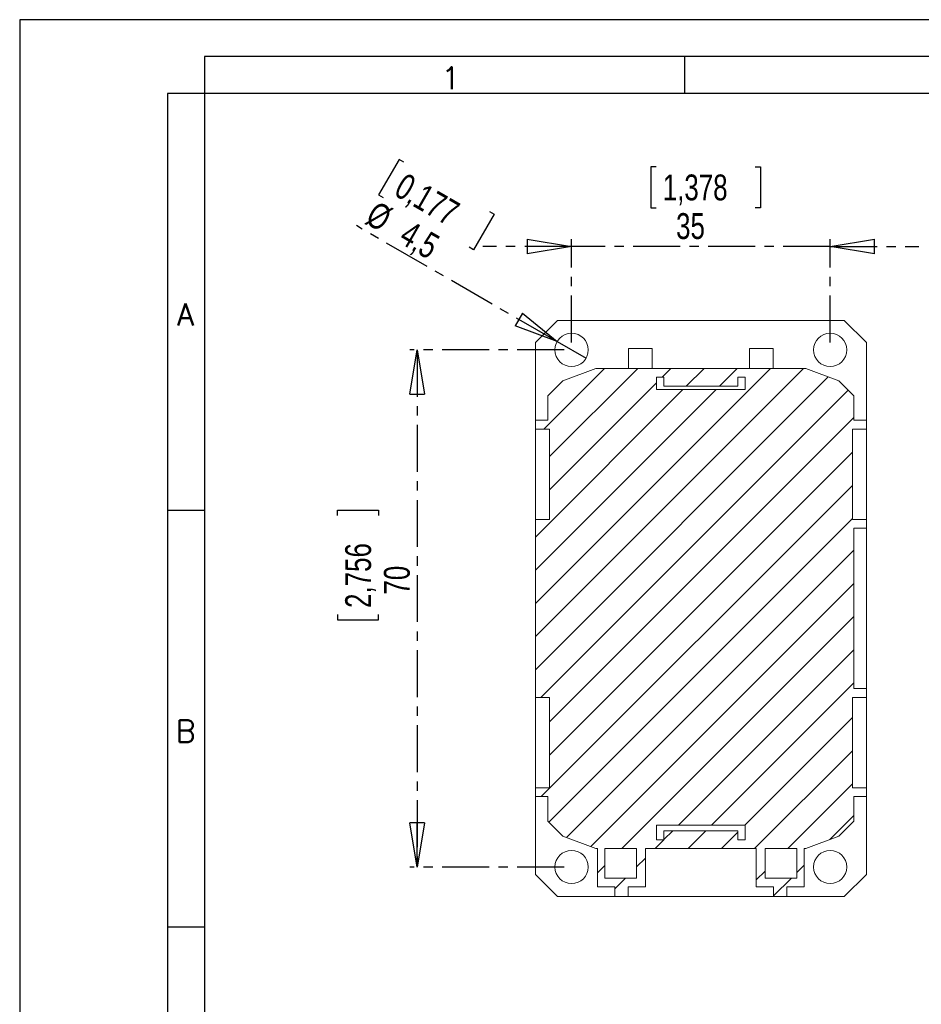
# Model space of a CAD drawing. Header units: millimetres. Extents: x 0 to 420, y 0 to 297.
# Tile 2 of 6: x 0 to 122, y 164 to 297. Entities that reach past the tile are written whole.
import ezdxf

# ---------------------------------------------------------------- set-up
doc = ezdxf.new("R2010")
doc.units = ezdxf.units.MM
doc.linetypes.add('CENTER', pattern=[10.16, 6.35, -1.27, 1.27, -1.27])
doc.layers.add('CENTRO', color=7, linetype='CENTER')
doc.layers.add('FORMATO', color=7, linetype='Continuous')
doc.styles.add('SLDTEXTSTYLE0', font='ROMANS')
doc.styles.add('SLDTEXTSTYLE3', font='TXT', dxfattribs={"width": 0.75})
doc.dimstyles.new('SLDDIMSTYLE0', dxfattribs={"dimtxt": 3.5, "dimasz": 6, "dimexe": 0, "dimexo": 0.0625, "dimgap": 0.875, "dimtad": 1, "dimdec": 1, "dimrnd": 1e-09, "dimzin": 12, "dimdsep": 46, "dimtxsty": 'SLDTEXTSTYLE3', "dimblk1": 'CLOSED', "dimblk2": 'CLOSED', "dimsah": 1, "dimcen": 0.09, "dimadec": 0, "dimazin": 3, "dimtfac": 1, "dimtdec": 1, "dimtofl": 0, "dimtmove": 0, "dimatfit": 3, "dimldrblk": 'CLOSED', "dimfxl": 0, "dimfrac": 2, "dimtolj": 1, "dimtzin": 12, "dimarcsym": 0})
doc.dimstyles.new('SLDDIMSTYLE1', dxfattribs={"dimtxt": 3.5, "dimasz": 6, "dimexe": 0, "dimexo": 0.0625, "dimgap": 0.875, "dimtad": 1, "dimdec": 1, "dimrnd": 1e-09, "dimzin": 12, "dimdsep": 46, "dimtxsty": 'SLDTEXTSTYLE3', "dimblk1": 'CLOSED', "dimblk2": 'CLOSED', "dimsah": 1, "dimcen": 0.09, "dimadec": 0, "dimazin": 3, "dimtfac": 1, "dimtdec": 1, "dimtmove": 0, "dimatfit": 0, "dimldrblk": 'CLOSED', "dimfxl": 0, "dimfrac": 2, "dimtolj": 1, "dimtzin": 12, "dimarcsym": 0})
doc.dimstyles.new('SLDDIMSTYLE2', dxfattribs={"dimtxt": 3.5, "dimasz": 6, "dimexe": 0, "dimexo": 0.0625, "dimgap": 0.875, "dimtad": 1, "dimdec": 1, "dimrnd": 1e-09, "dimzin": 12, "dimdsep": 46, "dimtxsty": 'SLDTEXTSTYLE3', "dimblk1": 'NONE', "dimblk2": 'CLOSED', "dimsah": 1, "dimcen": 0, "dimadec": 0, "dimazin": 3, "dimtfac": 1, "dimtdec": 1, "dimtmove": 0, "dimatfit": 3, "dimldrblk": 'NONE', "dimfxl": 0, "dimfrac": 2, "dimtolj": 1, "dimtzin": 12, "dimarcsym": 0})

# ---------------------------------------------------------------- blocks, each defined once
blk = doc.blocks.new('_CLOSED')
at = {"color": 0, "linetype": 'ByBlock', "lineweight": -2}
for p, q in [((-1, 0.166667), (0, 0)), ((-1, 0.166667), (-1, -0.166667)), ((0, 0), (-1, -0.166667)), ((0, 0), (-1, 0))]:
    blk.add_line(p, q, dxfattribs=at)
blk = doc.blocks.new('_D_3')
at = {"layer": 'CENTRO'}
for p, q in [((86.16, 277.09), (85.44, 277.09)), ((85.44, 277.09), (85.44, 271.53)), ((99.57, 277.09), (100.28, 277.09)), ((100.28, 277.09), (100.28, 271.53)), ((85.44, 271.53), (86.16, 271.53)), ((100.28, 271.53), (99.57, 271.53)), ((74.71, 253.29), (74.71, 267.29)), ((109.71, 253.29), (109.71, 267.29)), ((74.71, 266.29), (62.71, 266.29)), ((109.71, 266.29), (74.71, 266.29)), ((109.71, 266.29), (121.71, 266.29))]:
    blk.add_line(p, q, dxfattribs=at)
at = {"layer": 'CENTRO', "xscale": 6, "yscale": 6}
blk.add_blockref('_CLOSED', (74.71, 266.29, -41.8), dxfattribs=at)
at = {"layer": 'CENTRO', "xscale": 6, "yscale": 6, "rotation": 180.0000000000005}
blk.add_blockref('_CLOSED', (109.71, 266.29, -41.8), dxfattribs=at)
at = {"layer": 'CENTRO', "char_height": 3.5, "attachment_point": 1, "style": 'SLDTEXTSTYLE3'}
for s, insert in [('1,378', (87.04, 276.04, -41.8)), ('35', (88.85, 270.81, -41.8))]:
    blk.add_mtext(s, dxfattribs=dict(at, insert=insert))
blk = doc.blocks.new('_D_4')
at = {"layer": 'CENTRO'}
for p, q in [((73.71, 252.29), (52.81, 252.29)), ((53.81, 252.29), (53.81, 182.29)), ((43.02, 229.88), (43.02, 230.59)), ((43.02, 230.59), (48.57, 230.59)), ((48.57, 230.59), (48.57, 229.88)), ((43.02, 216.47), (43.02, 215.76)), ((48.57, 215.76), (48.57, 216.47)), ((43.02, 215.76), (48.57, 215.76)), ((73.71, 182.29), (52.81, 182.29))]:
    blk.add_line(p, q, dxfattribs=at)
at = {"layer": 'CENTRO', "xscale": 6, "yscale": 6}
for p, rotation in [((53.81, 252.29, -41.8), 90.00000000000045), ((53.81, 182.29, -41.8), 270.0000000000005)]:
    blk.add_blockref('_CLOSED', p, dxfattribs=dict(at, rotation=rotation))
at = {"layer": 'CENTRO', "char_height": 3.5, "attachment_point": 1, "rotation": 90, "style": 'SLDTEXTSTYLE3'}
for s, insert in [('2,756', (44.06, 217.36, -41.8)), ('70', (49.3, 219.17, -41.8))]:
    blk.add_mtext(s, dxfattribs=dict(at, insert=insert))
blk = doc.blocks.new('_D_5')
at = {"layer": 'CENTRO'}
for p, q in [((51.36, 278.08), (48.58, 273.27)), ((51.98, 277.73), (51.36, 278.08)), ((48.58, 273.27), (49.2, 272.92)), ((64.21, 270.67), (61.43, 265.85)), ((63.6, 271.02), (64.21, 270.67)), ((72.76, 253.42), (45.57, 269.12)), ((61.43, 265.85), (60.82, 266.21)), ((72.76, 253.42), (76.66, 251.17))]:
    blk.add_line(p, q, dxfattribs=at)
at = {"layer": 'CENTRO', "xscale": 6, "yscale": 6, "rotation": 330.0000000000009}
blk.add_blockref('_CLOSED', (72.76, 253.42, -41.8), dxfattribs=at)
at = {"layer": 'CENTRO', "char_height": 3.5, "attachment_point": 1, "rotation": 330, "style": 'SLDTEXTSTYLE3'}
for s, insert in [('0,177', (52.23, 276.38, -41.8)), ('%%c', (48.33, 272.58, -41.8)), ('4,5', (52.9, 269.94, -41.8))]:
    blk.add_mtext(s, dxfattribs=dict(at, insert=insert))
blk = doc.blocks.new('_NONE')

msp = doc.modelspace()

# ---------------------------------------------------------------- hatches: boundary and pattern name
at = {"linetype": 'Continuous', "lineweight": 0}
h = msp.add_hatch(dxfattribs=at)
h.set_pattern_fill('ANSI31', style=0)
h.paths.add_polyline_path([(71.71, 193.02), (69.81, 193.02), (69.81, 191.82), (71.51, 191.82), (71.51, 188.49), (73.54, 186.46), (77.99, 184.79), (78.21, 184.79), (78.21, 179.59), (80.56, 179.59), (80.56, 178.29), (82.36, 178.29), (82.36, 179.59), (84.71, 179.59), (84.71, 184.79), (99.71, 184.79), (99.71, 179.59), (102.06, 179.59), (102.06, 178.29), (103.86, 178.29), (103.86, 179.59), (106.21, 179.59), (106.21, 184.79), (106.43, 184.79), (110.88, 186.46), (112.91, 188.49), (112.91, 191.82), (114.61, 191.82), (114.61, 193.02), (112.71, 193.02), (112.71, 205.24), (114.61, 205.24), (114.61, 206.44), (112.91, 206.44), (112.91, 228.14), (114.61, 228.14), (114.61, 229.34), (112.71, 229.34), (112.71, 241.57), (114.61, 241.57), (114.61, 242.77), (112.91, 242.77), (112.91, 246.09), (110.88, 248.12), (106.43, 249.79), (77.99, 249.79), (73.54, 248.12), (71.51, 246.09), (71.51, 242.77), (69.81, 242.77), (69.81, 241.57), (71.71, 241.57), (71.71, 229.34), (69.81, 229.34), (69.81, 205.24), (71.71, 205.24)], flags=0)
h.paths.add_polyline_path([(79.21, 184.79), (83.51, 184.79), (83.51, 180.79), (79.21, 180.79)], flags=0)
h.paths.add_polyline_path([(97.21, 187.19), (87.21, 187.19), (87.21, 185.99), (86.21, 185.99), (86.21, 187.95), (98.21, 187.95), (98.21, 185.99), (97.21, 185.99)], flags=0)
h.paths.add_polyline_path([(87.21, 247.39), (97.21, 247.39), (97.21, 248.59), (98.21, 248.59), (98.21, 246.92), (86.21, 246.92), (86.21, 248.59), (87.21, 248.59)], flags=0)
h.paths.add_polyline_path([(100.91, 184.79), (105.21, 184.79), (105.21, 180.79), (100.91, 180.79)], flags=0)

# ---------------------------------------------------------------- linework, layer by layer
at = {"color": 7, "linetype": 'Continuous', "lineweight": 15}
for p, q in [((72.81, 256.29), (69.81, 253.29)), ((111.61, 256.29), (72.81, 256.29)), ((114.61, 253.29), (111.61, 256.29)), ((69.81, 253.29), (69.81, 242.77)), ((114.61, 242.77), (114.61, 253.29)), ((85.61, 252.49), (82.41, 252.49)), ((82.41, 252.49), (82.41, 249.79)), ((85.61, 249.79), (85.61, 252.49)), ((102.01, 252.49), (98.81, 252.49)), ((98.81, 252.49), (98.81, 249.79)), ((102.01, 249.79), (102.01, 252.49)), ((73.54, 248.12), (77.99, 249.79)), ((106.43, 249.79), (77.99, 249.79)), ((106.43, 249.79), (110.88, 248.12)), ((71.51, 246.09), (73.54, 248.12)), ((87.21, 248.59), (86.21, 248.59)), ((86.21, 246.92), (86.21, 248.59)), ((87.21, 248.59), (87.21, 247.39)), ((98.21, 248.59), (97.21, 248.59)), ((97.21, 247.39), (97.21, 248.59)), ((98.21, 248.59), (98.21, 246.92)), ((110.88, 248.12), (112.91, 246.09)), ((98.21, 246.92), (86.21, 246.92)), ((87.21, 247.39), (97.21, 247.39)), ((71.51, 246.09), (71.51, 242.77)), ((112.91, 242.77), (112.91, 246.09)), ((69.81, 242.77), (69.81, 241.57)), ((71.51, 242.77), (69.81, 242.77)), ((114.61, 242.77), (112.91, 242.77)), ((114.61, 241.57), (114.61, 242.77)), ((69.81, 241.57), (71.71, 241.57)), ((69.81, 241.57), (69.81, 229.34)), ((71.71, 229.34), (71.71, 241.57)), ((112.71, 241.57), (114.61, 241.57)), ((112.71, 241.57), (112.71, 229.34)), ((114.61, 241.57), (114.61, 229.34)), ((69.81, 229.34), (69.81, 205.24)), ((71.71, 229.34), (69.81, 229.34)), ((112.71, 229.34), (114.61, 229.34)), ((114.61, 228.14), (114.61, 229.34)), ((112.91, 228.14), (114.61, 228.14)), ((112.91, 228.14), (112.91, 206.44)), ((114.61, 206.44), (114.61, 228.14)), ((114.61, 206.44), (112.91, 206.44)), ((114.61, 205.24), (114.61, 206.44)), ((69.81, 205.24), (71.71, 205.24)), ((69.81, 205.24), (69.81, 193.02)), ((71.71, 193.02), (71.71, 205.24)), ((114.61, 205.24), (112.71, 205.24)), ((112.71, 205.24), (112.71, 193.02)), ((114.61, 205.24), (114.61, 193.02)), ((69.81, 193.02), (69.81, 191.82)), ((71.71, 193.02), (69.81, 193.02)), ((114.61, 193.02), (112.71, 193.02)), ((114.61, 191.82), (114.61, 193.02)), ((69.81, 191.82), (71.51, 191.82)), ((69.81, 191.82), (69.81, 181.29)), ((71.51, 191.82), (71.51, 188.49)), ((112.91, 191.82), (114.61, 191.82)), ((112.91, 188.49), (112.91, 191.82)), ((114.61, 181.29), (114.61, 191.82)), ((73.54, 186.46), (71.51, 188.49)), ((86.21, 187.95), (98.21, 187.95)), ((86.21, 187.95), (86.21, 185.99)), ((98.21, 185.99), (98.21, 187.95)), ((112.91, 188.49), (110.88, 186.46)), ((87.21, 185.99), (87.21, 187.19)), ((97.21, 187.19), (87.21, 187.19)), ((97.21, 187.19), (97.21, 185.99)), ((77.99, 184.79), (73.54, 186.46)), ((86.21, 185.99), (87.21, 185.99)), ((97.21, 185.99), (98.21, 185.99)), ((110.88, 186.46), (106.43, 184.79)), ((77.99, 184.79), (78.21, 184.79)), ((78.21, 184.79), (78.21, 179.59)), ((79.21, 180.79), (79.21, 184.79)), ((79.21, 184.79), (83.51, 184.79)), ((83.51, 184.79), (83.51, 180.79)), ((84.71, 184.79), (99.71, 184.79)), ((84.71, 179.59), (84.71, 184.79)), ((99.71, 184.79), (99.71, 179.59)), ((100.91, 184.79), (105.21, 184.79)), ((100.91, 180.79), (100.91, 184.79)), ((105.21, 184.79), (105.21, 180.79)), ((106.21, 184.79), (106.43, 184.79)), ((106.21, 179.59), (106.21, 184.79)), ((69.81, 181.29), (72.81, 178.29)), ((111.61, 178.29), (114.61, 181.29)), ((83.51, 180.79), (79.21, 180.79)), ((105.21, 180.79), (100.91, 180.79)), ((78.21, 179.59), (80.56, 179.59)), ((80.56, 179.59), (80.56, 178.29)), ((82.36, 179.59), (84.71, 179.59)), ((82.36, 178.29), (82.36, 179.59)), ((99.71, 179.59), (102.06, 179.59)), ((102.06, 179.59), (102.06, 178.29)), ((103.86, 179.59), (106.21, 179.59)), ((103.86, 178.29), (103.86, 179.59)), ((72.81, 178.29), (80.56, 178.29)), ((80.56, 178.29), (82.36, 178.29)), ((82.36, 178.29), (102.06, 178.29)), ((102.06, 178.29), (103.86, 178.29)), ((103.86, 178.29), (111.61, 178.29))]:
    msp.add_line(p, q, dxfattribs=at)
for centre in [(74.71, 252.29), (109.71, 252.29), (74.71, 182.29), (109.71, 182.29)]:
    msp.add_circle(centre, 2.25, dxfattribs=at)
at = {"layer": 'FORMATO'}
for p, q in [((420, 297), (0, 297)), ((0, 297), (0, 0)), ((415, 292), (25, 292)), ((25, 292), (25, 287)), ((90, 292), (90, 287)), ((20, 287), (20, 5)), ((25, 287), (20, 287)), ((25, 287), (25, 5)), ((415, 287), (25, 287)), ((20, 230.6), (25, 230.6)), ((20, 174.2), (25, 174.2))]:
    msp.add_line(p, q, dxfattribs=at)

# ---------------------------------------------------------------- texts
at = {"layer": 'FORMATO', "char_height": 3, "attachment_point": 2, "style": 'SLDTEXTSTYLE0'}
for s, insert in [('1', (58.35, 290.6)), ('A', (22.46, 258.59)), ('B', (22.47, 202.19))]:
    msp.add_mtext(s, dxfattribs=dict(at, insert=insert))

# ---------------------------------------------------------------- dimensions: what is measured, and where the dimension line sits
at = {"layer": 'CENTRO'}
dim = msp.add_diameter_dim_2p(p1=(76.66, 251.17), p2=(72.76, 253.42), dimstyle='SLDDIMSTYLE2', dxfattribs=at)
dim.commit()
dim.dimension.update_dxf_attribs({"geometry": '_D_5', "text_midpoint": (51.93, 265.45), "dimtype": 163})
dim = msp.add_linear_dim(base=(74.71, 266.29), p1=(109.71, 252.29), p2=(74.71, 252.29), dimstyle='SLDDIMSTYLE1', dxfattribs=at)
dim.commit()
dim.dimension.update_dxf_attribs({"geometry": '_D_3', "text_midpoint": (92.86, 266.29), "dimtype": 160})
dim = msp.add_linear_dim(base=(53.81, 182.29), p1=(74.71, 252.29), p2=(74.71, 182.29), angle=90, dimstyle='SLDDIMSTYLE0', dxfattribs=at)
dim.commit()
dim.dimension.update_dxf_attribs({"geometry": '_D_4', "text_midpoint": (53.81, 223.18), "dimtype": 160})

doc.saveas('drawing.dxf')
